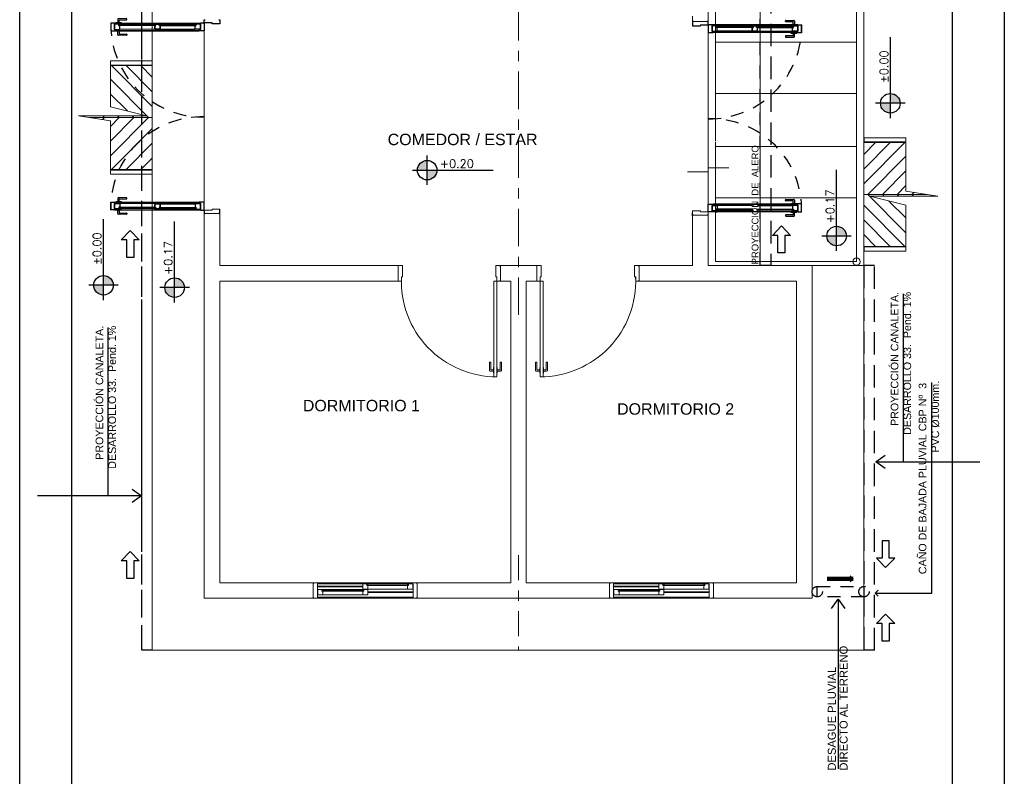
# Model space of a CAD drawing. Header units: millimetres. Extents: x 201 to 840, y 135 to 685.
# Tile 110 of 219: x 392 to 401.48, y 176.61 to 183.89. Entities that reach past the tile are written whole.
import ezdxf

# ---------------------------------------------------------------- set-up
doc = ezdxf.new("R2010")
doc.units = ezdxf.units.MM
for name, pattern in [('ACAD_ISO02W100', [15, 12, -3]), ('ACAD_ISO10W100', [18, 12, -3, 0, -3]), ('HIDDEN', [0.375, 0.25, -0.125]), ('HIDDEN2', [0.1875, 0.125, -0.0625])]:
    doc.linetypes.add(name, pattern=pattern)
doc.layers.add('001', color=1, linetype='Continuous', lineweight=5)
doc.layers.add('PLANTILLA', color=1, linetype='Continuous', lineweight=9)
for name, color, linetype in [('01', 1, 'Continuous'), ('02', 2, 'Continuous'), ('03', 3, 'Continuous'), ('ABERTURAS', 2, 'Continuous'), ('DESAGÜE PLUVIAL', 4, 'Continuous'), ('LAMINA', 6, 'Continuous'), ('LLAMADAS', 1, 'Continuous'), ('NIVELES', 1, 'Continuous'), ('pluvial', 30, 'Continuous'), ('TEXT', 4, 'Continuous'), ('texto sanitario', 3, 'Continuous')]:
    doc.layers.add(name, color=color, linetype=linetype)
doc.styles.add('ARIAL', font='arial.ttf', dxfattribs={"height": 0.06})
doc.styles.add('ROMANS', font='romans.shx')
doc.styles.get("Standard").update_dxf_attribs({"font": 'arial.ttf'})
doc.styles.add('STYLE1', font='ARIALUNI.TTF', dxfattribs={"height": 0.09})
doc.dimstyles.new('05', dxfattribs={"dimscale": 0, "dimtxt": 0.09, "dimasz": 0.05, "dimexe": 0, "dimexo": 0, "dimgap": 0, "dimtad": 0, "dimzin": 0, "dimdsep": 46, "dimtxsty": 'Standard', "dimblk": 'OPEN90', "dimcen": 0.25, "dimclrd": 1, "dimclre": 1, "dimclrt": 3, "dimadec": 0, "dimazin": 0, "dimtfac": 1, "dimtofl": 0, "dimtmove": 2, "dimatfit": 3, "dimldrblk": 'BOXFILLED', "dimfxl": 1, "dimtolj": 1, "dimtzin": 0, "dimarcsym": 0})
doc.dimstyles.new('llamada', dxfattribs={"dimscale": 0, "dimtxt": 0.09, "dimasz": 0.1, "dimexe": 1.38778e-17, "dimexo": 0.25, "dimgap": 0, "dimtad": 0, "dimzin": 0, "dimdsep": 46, "dimtxsty": 'Standard', "dimblk": 'OPEN90', "dimcen": 0.25, "dimclrd": 2, "dimclre": 1, "dimclrt": 3, "dimadec": 0, "dimazin": 0, "dimtfac": 1, "dimtofl": 0, "dimtmove": 2, "dimatfit": 3, "dimldrblk": 'OPEN90', "dimfxl": 1, "dimtolj": 1, "dimtzin": 0, "dimarcsym": 0})

# ---------------------------------------------------------------- blocks, each defined once
blk = doc.blocks.new('_OPEN90')
at = {"color": 0, "linetype": 'ByBlock'}
for p, q in [((0, 0), (-1, 0)), ((-0.5, 0.5), (0, 0)), ((0, 0), (-0.5, -0.5))]:
    blk.add_line(p, q, dxfattribs=at)
blk = doc.blocks.new('PLANTILLA 1')
at = {"layer": '001'}
for p, q in [((-0.5, -9.0027), (-0.5, 0.5)), ((5.35, 0.5), (5.35, -5.3027)), ((6.35, -5.3027), (6.35, 0.5)), ((4.9204, -4.1058), (4.9204, 0.4253)), ((6.2774, -5.2639), (6.2774, 0.4253)), ((4.85, -1.9514), (4.85, -2.9527)), ((4.7, -2.9527), (4.7, -2.9027)), ((0, -2.9677), (0, -4.7677)), ((4.85, -2.9527), (4.7, -2.9527)), ((4.85, -2.9527), (4.7, -2.9527)), ((4.85, -2.9852), (4.85, -4.8177)), ((4.9204, -3.1517), (6.2774, -3.1517)), ((-0.5, -3.3327), (-0.903, -3.3327)), ((-0.5, -3.3727), (-0.903, -3.3727)), ((-0.9028, -3.3777), (-0.5, -3.3777)), ((-0.5, -3.7713), (-0.8936, -3.3777)), ((-0.5, -3.6299), (-0.7522, -3.3777)), ((-0.5, -3.4885), (-0.6107, -3.3777)), ((-0.535, -3.8777), (-0.9028, -3.5099)), ((-0.7397, -3.8144), (-0.9028, -3.6513)), ((4.9204, -3.6476), (6.2774, -3.6476)), ((-1.1028, -3.8777), (-0.5, -3.8777)), ((-0.9593, -3.8777), (-0.9782, -3.8967)), ((-0.9593, -3.8777), (-0.9771, -3.8599)), ((-0.535, -3.8777), (-0.9028, -4.2455)), ((-0.6764, -3.8777), (-0.9028, -4.1041)), ((-0.8178, -3.8777), (-0.9028, -3.9627)), ((-0.8178, -3.8777), (-0.8357, -3.8599)), ((-0.6764, -3.8777), (-0.6943, -3.8599)), ((-0.5, -3.9841), (-0.8936, -4.3777)), ((6.3509, -4.0727), (6.7539, -4.0727)), ((-0.5, -4.1256), (-0.7522, -4.3777)), ((4.9204, -5.2639), (4.9204, -4.1155)), ((4.9204, -4.1559), (6.2774, -4.1559)), ((6.3509, -4.1127), (6.7539, -4.1127)), ((6.3509, -4.3699), (6.603, -4.1177)), ((6.3509, -4.5113), (6.7445, -4.1177)), ((6.3509, -4.2285), (6.4616, -4.1177)), ((6.7537, -4.1177), (6.3509, -4.1177)), ((6.3859, -4.6177), (6.7537, -4.2499)), ((-0.5, -4.267), (-0.6107, -4.3777)), ((-0.5, -4.3827), (-0.903, -4.3827)), ((-0.5, -4.4227), (-0.903, -4.4227)), ((-0.9028, -4.3777), (-0.5, -4.3777)), ((6.5273, -4.6177), (6.7537, -4.3913)), ((6.6687, -4.6177), (6.7537, -4.5327)), ((6.9537, -4.6177), (6.3509, -4.6177)), ((6.3859, -4.6177), (6.7537, -4.9855)), ((6.5273, -4.6177), (6.5451, -4.6356)), ((6.6687, -4.6177), (6.6866, -4.6356)), ((6.8102, -4.6177), (6.8291, -4.5988)), ((6.8102, -4.6177), (6.828, -4.6356)), ((4.9204, -4.6517), (6.2774, -4.6517)), ((6.3509, -4.7241), (6.7445, -5.1177)), ((6.5906, -4.681), (6.7537, -4.8441)), ((0, -4.8002), (0.15, -4.8002)), ((0, -8.5027), (0, -4.8002)), ((0, -4.8002), (0.15, -4.8002)), ((0.15, -4.8002), (0.15, -5.3027)), ((4.7, -4.8177), (4.85, -4.8177)), ((4.7, -5.3027), (4.7, -4.8177)), ((4.7, -4.8177), (4.85, -4.8177)), ((4.85, -4.8177), (4.85, -5.3027)), ((6.3509, -4.8656), (6.603, -5.1177)), ((6.3509, -5.007), (6.4616, -5.1177)), ((6.7537, -5.1177), (6.3509, -5.1177)), ((6.3509, -5.1227), (6.7539, -5.1227)), ((6.3509, -5.1627), (6.7539, -5.1627)), ((0.15, -5.3027), (1.865, -5.3027)), ((1.865, -5.3027), (1.865, -5.4527)), ((1.865, -5.3027), (1.865, -5.4527)), ((3.2, -5.3027), (2.85, -5.3027)), ((2.85, -5.3027), (2.85, -5.4527)), ((2.85, -5.4527), (2.85, -5.3027)), ((3.2, -5.4527), (3.2, -5.3027)), ((3.2, -5.4527), (3.2, -5.3027)), ((4.185, -5.4527), (4.185, -5.3027)), ((4.185, -5.3027), (4.7, -5.3027)), ((4.185, -5.3027), (4.185, -5.4527)), ((4.85, -5.3027), (5.85, -5.3027)), ((4.9204, -5.2639), (6.2774, -5.2639)), ((5.35, -5.3027), (6.35, -5.3027)), ((5.85, -5.3027), (5.85, -8.5027)), ((5.85, -5.3027), (6.35, -5.3027)), ((6.35, -5.3027), (6.35, -9.0027)), ((1.865, -5.4527), (0.15, -5.4527)), ((0.15, -5.4527), (0.15, -8.3527)), ((2.85, -5.4527), (2.95, -5.4527)), ((2.95, -5.4527), (2.95, -8.3527)), ((3.1, -8.3527), (3.1, -5.4527)), ((3.1, -5.4527), (3.2, -5.4527)), ((5.7, -5.4527), (4.185, -5.4527)), ((5.7, -8.3527), (5.7, -5.4527)), ((2.7448, -6.2332), (2.7448, -6.3099)), ((2.7555, -6.2312), (2.7468, -6.2312)), ((2.7575, -6.3016), (2.7575, -6.2332)), ((2.8475, -6.3016), (2.8475, -6.2332)), ((2.8495, -6.2312), (2.8582, -6.2312)), ((2.8602, -6.2332), (2.8602, -6.3099)), ((3.1898, -6.2332), (3.1898, -6.3099)), ((3.2005, -6.2312), (3.1918, -6.2312)), ((3.2025, -6.3016), (3.2025, -6.2332)), ((3.2925, -6.3016), (3.2925, -6.2332)), ((3.2945, -6.2312), (3.3032, -6.2312)), ((3.3052, -6.2332), (3.3052, -6.3099)), ((2.7512, -6.3162), (2.7843, -6.3162)), ((2.7843, -6.3036), (2.7595, -6.3036)), ((2.7875, -6.282), (2.7843, -6.282)), ((2.7843, -6.282), (2.7843, -6.3378)), ((2.7843, -6.3378), (2.7875, -6.3378)), ((2.8175, -6.282), (2.8207, -6.282)), ((2.8207, -6.3378), (2.8175, -6.3378)), ((2.8207, -6.282), (2.8207, -6.3378)), ((2.8207, -6.3036), (2.8455, -6.3036)), ((2.8538, -6.3162), (2.8207, -6.3162)), ((3.1962, -6.3162), (3.2293, -6.3162)), ((3.2293, -6.3036), (3.2045, -6.3036)), ((3.2325, -6.282), (3.2293, -6.282)), ((3.2293, -6.282), (3.2293, -6.3378)), ((3.2293, -6.3378), (3.2325, -6.3378)), ((3.2625, -6.282), (3.2657, -6.282)), ((3.2657, -6.3378), (3.2625, -6.3378)), ((3.2657, -6.282), (3.2657, -6.3378)), ((3.2657, -6.3036), (3.2905, -6.3036)), ((3.2988, -6.3162), (3.2657, -6.3162)), ((0.15, -8.3527), (1.05, -8.3527)), ((1.05, -8.3527), (1.05, -8.5027)), ((1.0525, -8.3627), (1.0525, -8.3527)), ((1.0525, -8.3527), (1.1, -8.3527)), ((1.1, -8.3627), (1.09, -8.3627)), ((1.09, -8.3627), (1.09, -8.5027)), ((1.09, -8.3872), (1.525, -8.3872)), ((1.09, -8.3922), (1.525, -8.3922)), ((1.1326, -8.4182), (1.0926, -8.4182)), ((1.0926, -8.4182), (1.0926, -8.4397)), ((1.1, -8.3527), (2, -8.3527)), ((1.1, -8.3527), (1.1, -8.3627)), ((1.1, -8.3627), (2, -8.3627)), ((1.1326, -8.4332), (1.1326, -8.4182)), ((1.1326, -8.4287), (1.5347, -8.4287)), ((1.5347, -8.4327), (1.1326, -8.4327)), ((1.1426, -8.4332), (1.1326, -8.4332)), ((1.1329, -8.4282), (1.1329, -8.4182)), ((1.1329, -8.4182), (1.1429, -8.4182)), ((1.1429, -8.4282), (1.1329, -8.4282)), ((1.1426, -8.4682), (1.1426, -8.4332)), ((1.5247, -8.4182), (1.1429, -8.4182)), ((1.1429, -8.4182), (1.1429, -8.4282)), ((1.5247, -8.4182), (1.5247, -8.4282)), ((1.5347, -8.4182), (1.5247, -8.4182)), ((1.5247, -8.4282), (1.5347, -8.4282)), ((1.565, -8.3647), (1.525, -8.3647)), ((1.525, -8.3647), (1.525, -8.3862)), ((1.525, -8.3862), (1.525, -8.3862)), ((1.525, -8.3862), (1.525, -8.3932)), ((1.525, -8.3932), (1.525, -8.4147)), ((1.525, -8.3932), (1.525, -8.3932)), ((1.525, -8.4147), (1.575, -8.4147)), ((1.525, -8.4682), (1.525, -8.4332)), ((1.525, -8.4332), (1.535, -8.4332)), ((1.5347, -8.4282), (1.5347, -8.4182)), ((1.5347, -8.4287), (1.5347, -8.4327)), ((1.535, -8.4332), (1.535, -8.4182)), ((1.535, -8.4182), (1.575, -8.4182)), ((1.565, -8.3797), (1.565, -8.3647)), ((1.575, -8.3797), (1.565, -8.3797)), ((1.5653, -8.3747), (1.5653, -8.3647)), ((1.5653, -8.3647), (1.5753, -8.3647)), ((1.5753, -8.3747), (1.5653, -8.3747)), ((1.5653, -8.3792), (1.5653, -8.3752)), ((1.5653, -8.3752), (1.9674, -8.3752)), ((1.9674, -8.3792), (1.5653, -8.3792)), ((1.575, -8.4147), (1.575, -8.3797)), ((1.9574, -8.4147), (1.575, -8.4147)), ((1.575, -8.4182), (1.575, -8.4397)), ((1.9571, -8.3647), (1.5753, -8.3647)), ((1.5753, -8.3647), (1.5753, -8.3747)), ((1.9571, -8.3647), (1.9571, -8.3747)), ((1.9671, -8.3647), (1.9571, -8.3647)), ((1.9571, -8.3747), (1.9671, -8.3747)), ((1.9574, -8.4147), (1.9574, -8.3797)), ((1.9574, -8.3797), (1.9674, -8.3797)), ((2.0074, -8.4147), (1.9574, -8.4147)), ((1.9671, -8.3747), (1.9671, -8.3647)), ((1.9674, -8.3797), (1.9674, -8.3647)), ((1.9674, -8.3647), (2.0074, -8.3647)), ((2.0475, -8.3527), (2, -8.3527)), ((2, -8.3527), (2, -8.3627)), ((2, -8.3627), (2.01, -8.3627)), ((2.0074, -8.3647), (2.0074, -8.3862)), ((2.0074, -8.3862), (2.0074, -8.3862)), ((2.0074, -8.3862), (2.0074, -8.3932)), ((2.0074, -8.3932), (2.0074, -8.4147)), ((2.0074, -8.3932), (2.0074, -8.3932)), ((2.01, -8.3627), (2.01, -8.5027)), ((2.0475, -8.3627), (2.0475, -8.3527)), ((2.95, -8.3527), (2.05, -8.3527)), ((2.05, -8.3527), (2.05, -8.5027)), ((3.9, -8.3527), (3.1, -8.3527)), ((3.9, -8.5027), (3.9, -8.3527)), ((3.9025, -8.3627), (3.9025, -8.3527)), ((3.9025, -8.3527), (3.95, -8.3527)), ((3.95, -8.3627), (3.94, -8.3627)), ((3.94, -8.3627), (3.94, -8.5027)), ((3.94, -8.3872), (4.375, -8.3872)), ((3.94, -8.3922), (4.375, -8.3922)), ((3.9826, -8.4182), (3.9426, -8.4182)), ((3.9426, -8.4182), (3.9426, -8.4397)), ((3.95, -8.3527), (4.85, -8.3527)), ((3.95, -8.3527), (3.95, -8.3627)), ((3.95, -8.3627), (4.85, -8.3627)), ((3.9826, -8.4332), (3.9826, -8.4182)), ((3.9826, -8.4287), (4.3847, -8.4287)), ((4.3847, -8.4327), (3.9826, -8.4327)), ((3.9926, -8.4332), (3.9826, -8.4332)), ((3.9829, -8.4282), (3.9829, -8.4182)), ((3.9829, -8.4182), (3.9929, -8.4182)), ((3.9929, -8.4282), (3.9829, -8.4282)), ((3.9926, -8.4682), (3.9926, -8.4332)), ((4.3747, -8.4182), (3.9929, -8.4182)), ((3.9929, -8.4182), (3.9929, -8.4282)), ((4.3747, -8.4182), (4.3747, -8.4282)), ((4.3847, -8.4182), (4.3747, -8.4182)), ((4.3747, -8.4282), (4.3847, -8.4282)), ((4.415, -8.3647), (4.375, -8.3647)), ((4.375, -8.3647), (4.375, -8.3862)), ((4.375, -8.3862), (4.375, -8.3862)), ((4.375, -8.3862), (4.375, -8.3932)), ((4.375, -8.3932), (4.375, -8.4147)), ((4.375, -8.3932), (4.375, -8.3932)), ((4.375, -8.4147), (4.425, -8.4147)), ((4.375, -8.4682), (4.375, -8.4332)), ((4.375, -8.4332), (4.385, -8.4332)), ((4.3847, -8.4282), (4.3847, -8.4182)), ((4.3847, -8.4287), (4.3847, -8.4327)), ((4.385, -8.4332), (4.385, -8.4182)), ((4.385, -8.4182), (4.425, -8.4182)), ((4.415, -8.3797), (4.415, -8.3647)), ((4.425, -8.3797), (4.415, -8.3797)), ((4.4153, -8.3747), (4.4153, -8.3647)), ((4.4153, -8.3647), (4.4253, -8.3647)), ((4.4253, -8.3747), (4.4153, -8.3747)), ((4.4153, -8.3792), (4.4153, -8.3752)), ((4.4153, -8.3752), (4.8174, -8.3752)), ((4.8174, -8.3792), (4.4153, -8.3792)), ((4.425, -8.4147), (4.425, -8.3797)), ((4.8074, -8.4147), (4.425, -8.4147)), ((4.425, -8.4182), (4.425, -8.4397)), ((4.8071, -8.3647), (4.4253, -8.3647)), ((4.4253, -8.3647), (4.4253, -8.3747)), ((4.8071, -8.3647), (4.8071, -8.3747)), ((4.8171, -8.3647), (4.8071, -8.3647)), ((4.8071, -8.3747), (4.8171, -8.3747)), ((4.8074, -8.4147), (4.8074, -8.3797)), ((4.8074, -8.3797), (4.8174, -8.3797)), ((4.8574, -8.4147), (4.8074, -8.4147)), ((4.8171, -8.3747), (4.8171, -8.3647)), ((4.8174, -8.3797), (4.8174, -8.3647)), ((4.8174, -8.3647), (4.8574, -8.3647)), ((4.8975, -8.3527), (4.85, -8.3527)), ((4.85, -8.3527), (4.85, -8.3627)), ((4.85, -8.3627), (4.86, -8.3627)), ((4.8574, -8.3647), (4.8574, -8.3862)), ((4.8574, -8.3862), (4.8574, -8.3862)), ((4.8574, -8.3862), (4.8574, -8.3932)), ((4.8574, -8.3932), (4.8574, -8.4147)), ((4.8574, -8.3932), (4.8574, -8.3932)), ((4.86, -8.3627), (4.86, -8.5027)), ((4.8975, -8.3627), (4.8975, -8.3527)), ((4.9, -8.3527), (5.7, -8.3527)), ((4.9, -8.5027), (4.9, -8.3527)), ((1.05, -8.5027), (0, -8.5027)), ((1.0525, -8.5027), (1.0525, -8.4927)), ((1.09, -8.5027), (1.0525, -8.5027)), ((1.09, -8.4927), (2.01, -8.4927)), ((2.01, -8.5027), (1.09, -8.5027)), ((1.09, -8.5027), (2.01, -8.5027)), ((1.0926, -8.4397), (1.0926, -8.4397)), ((1.0926, -8.4397), (1.0926, -8.4467)), ((1.0926, -8.4467), (1.0926, -8.4682)), ((1.0926, -8.4467), (1.0926, -8.4467)), ((1.0926, -8.4682), (1.1426, -8.4682)), ((1.525, -8.4682), (1.1426, -8.4682)), ((1.575, -8.4682), (1.525, -8.4682)), ((1.575, -8.4397), (1.575, -8.4397)), ((1.575, -8.4397), (1.575, -8.4467)), ((1.575, -8.4407), (2.01, -8.4407)), ((1.575, -8.4457), (2.01, -8.4457)), ((1.575, -8.4467), (1.575, -8.4682)), ((1.575, -8.4467), (1.575, -8.4467)), ((2.01, -8.5027), (2.0475, -8.5027)), ((2.0475, -8.5027), (2.0475, -8.4927)), ((2.05, -8.5027), (3.9, -8.5027)), ((3.9025, -8.5027), (3.9025, -8.4927)), ((3.94, -8.5027), (3.9025, -8.5027)), ((3.94, -8.4927), (4.86, -8.4927)), ((4.86, -8.5027), (3.94, -8.5027)), ((3.94, -8.5027), (4.86, -8.5027)), ((3.9426, -8.4397), (3.9426, -8.4397)), ((3.9426, -8.4397), (3.9426, -8.4467)), ((3.9426, -8.4467), (3.9426, -8.4682)), ((3.9426, -8.4467), (3.9426, -8.4467)), ((3.9426, -8.4682), (3.9926, -8.4682)), ((4.375, -8.4682), (3.9926, -8.4682)), ((4.425, -8.4682), (4.375, -8.4682)), ((4.425, -8.4397), (4.425, -8.4397)), ((4.425, -8.4397), (4.425, -8.4467)), ((4.425, -8.4407), (4.86, -8.4407)), ((4.425, -8.4457), (4.86, -8.4457)), ((4.425, -8.4467), (4.425, -8.4682)), ((4.425, -8.4467), (4.425, -8.4467)), ((4.86, -8.5027), (4.8975, -8.5027)), ((4.8975, -8.5027), (4.8975, -8.4927)), ((5.85, -8.5027), (4.9, -8.5027)), ((6.35, -9.0027), (-0.5, -9.0027))]:
    blk.add_line(p, q, dxfattribs=at)
at = {"layer": '001', "ltscale": 0.01}
for p, q in [((0, -2.9677), (0, -2.9377)), ((0, -2.9377), (0.01, -2.9377)), ((0.14, -2.9377), (0.15, -2.9377)), ((0.15, -2.9377), (0.15, -2.9677)), ((0.075, -2.9677), (0, -2.9677)), ((0.075, -2.9777), (0.075, -2.9677)), ((0.1, -2.9777), (0.075, -2.9777)), ((0.15, -2.9777), (0.1, -2.9777)), ((0.15, -2.9677), (0.15, -2.9777)), ((4.71, -2.9552), (4.7, -2.9552)), ((4.7, -2.9552), (4.7, -2.9852)), ((4.7, -2.9552), (4.7, -2.9852)), ((4.7, -2.9852), (4.7, -2.9952)), ((4.7, -2.9852), (4.7, -2.9952)), ((4.7, -2.9952), (4.75, -2.9952)), ((4.7, -2.9952), (4.75, -2.9952)), ((4.75, -2.9952), (4.775, -2.9952)), ((4.75, -2.9952), (4.775, -2.9952)), ((4.775, -2.9952), (4.775, -2.9852)), ((4.775, -2.9852), (4.85, -2.9852)), ((4.85, -2.9552), (4.84, -2.9552)), ((4.85, -2.9852), (4.85, -2.9552)), ((4.85, -4.4007), (4.65, -4.4007)), ((5.05, -4.3607), (4.85, -4.3607)), ((4.85, -4.3607), (4.85, -4.4007)), ((0.075, -4.7677), (0, -4.7677)), ((0, -4.7677), (0, -4.7977)), ((0, -4.7977), (0.01, -4.7977)), ((0.1, -4.7577), (0.075, -4.7577)), ((0.075, -4.7577), (0.075, -4.7677)), ((0.15, -4.7577), (0.1, -4.7577)), ((0.14, -4.7977), (0.15, -4.7977)), ((0.15, -4.7677), (0.15, -4.7577)), ((0.15, -4.7977), (0.15, -4.7677)), ((4.7, -4.7852), (4.7, -4.7752)), ((4.7, -4.7752), (4.75, -4.7752)), ((4.7, -4.7752), (4.75, -4.7752)), ((4.7, -4.8152), (4.7, -4.7852)), ((4.71, -4.8152), (4.7, -4.8152)), ((4.71, -4.8152), (4.7, -4.8152)), ((4.75, -4.7752), (4.775, -4.7752)), ((4.75, -4.7752), (4.775, -4.7752)), ((4.775, -4.7752), (4.775, -4.7852)), ((4.775, -4.7852), (4.85, -4.7852)), ((4.85, -4.8152), (4.84, -4.8152)), ((4.85, -4.8152), (4.84, -4.8152)), ((4.85, -4.7852), (4.85, -4.8152)), ((4.85, -4.7852), (4.85, -4.8152)), ((1.8675, -5.3127), (1.8675, -5.3027)), ((1.8675, -5.3027), (1.8975, -5.3027)), ((1.8975, -5.3027), (1.9075, -5.3027)), ((1.9075, -5.3027), (1.9075, -5.3527)), ((2.8175, -5.3027), (2.8075, -5.3027)), ((2.8075, -5.3027), (2.8075, -5.3527)), ((2.8475, -5.3027), (2.8175, -5.3027)), ((2.8475, -5.3127), (2.8475, -5.3027)), ((3.2025, -5.3127), (3.2025, -5.3027)), ((3.2025, -5.3027), (3.2325, -5.3027)), ((3.2325, -5.3027), (3.2425, -5.3027)), ((3.2425, -5.3027), (3.2425, -5.3527)), ((4.1525, -5.3027), (4.1425, -5.3027)), ((4.1425, -5.3027), (4.1425, -5.3527)), ((4.1825, -5.3027), (4.1525, -5.3027)), ((4.1825, -5.3127), (4.1825, -5.3027)), ((1.9075, -5.3527), (1.9075, -5.4117)), ((2.8075, -5.3527), (2.8075, -5.4117)), ((3.2425, -5.3527), (3.2425, -5.4117)), ((4.1425, -5.3527), (4.1425, -5.4117)), ((1.8675, -5.4527), (1.8675, -5.4427)), ((1.8975, -5.4527), (1.8675, -5.4527)), ((1.9075, -5.4117), (1.8975, -5.4117)), ((1.8975, -5.4117), (1.8975, -5.4527)), ((2.8175, -5.4527), (2.7875, -5.4527)), ((2.7875, -5.4527), (2.7875, -6.3727)), ((2.8075, -5.4117), (2.8175, -5.4117)), ((2.8175, -5.4117), (2.8175, -5.4527)), ((2.8175, -5.4527), (2.8475, -5.4527)), ((2.8175, -6.3727), (2.8175, -5.4527)), ((2.8475, -5.4527), (2.8475, -5.4427)), ((3.2025, -5.4527), (3.2025, -5.4427)), ((3.2325, -5.4527), (3.2025, -5.4527)), ((3.2425, -5.4117), (3.2325, -5.4117)), ((3.2325, -5.4117), (3.2325, -5.4527)), ((3.2325, -6.3727), (3.2325, -5.4527)), ((3.2325, -5.4527), (3.2625, -5.4527)), ((3.2625, -5.4527), (3.2625, -6.3727)), ((4.1425, -5.4117), (4.1525, -5.4117)), ((4.1525, -5.4117), (4.1525, -5.4527)), ((4.1525, -5.4527), (4.1825, -5.4527)), ((4.1825, -5.4527), (4.1825, -5.4427)), ((2.7875, -6.3727), (2.8175, -6.3727)), ((3.2625, -6.3727), (3.2325, -6.3727))]:
    blk.add_line(p, q, dxfattribs=at)
at = {"layer": '001', "linetype": 'HIDDEN2'}
for p, q in [((4.775, -2.9852), (4.85, -2.9852)), ((0, -4.7677), (0, -3.8677)), ((0.075, -4.7677), (0, -4.7677)), ((4.775, -4.7852), (4.85, -4.7852))]:
    blk.add_line(p, q, dxfattribs=at)
at = {"layer": '001', "ltscale": 0.5}
for p, q in [((-0.903, -3.3327), (-0.903, -3.3727)), ((-0.9028, -3.3727), (-0.9028, -3.7743)), ((-0.5, -3.3327), (-0.5, -3.3727)), ((-0.9028, -3.7743), (-0.5549, -3.8599)), ((-0.5549, -3.8599), (-1.2097, -3.8599)), ((-1.2097, -3.8599), (-0.9028, -3.9087)), ((-0.9028, -3.9087), (-0.9028, -4.3777)), ((6.3509, -4.1127), (6.3509, -4.0727)), ((6.7539, -4.1127), (6.7539, -4.0727)), ((6.7537, -4.5868), (6.7537, -4.1177)), ((-0.903, -4.3827), (-0.903, -4.4227)), ((-0.5, -4.3827), (-0.5, -4.4227)), ((6.7537, -4.7212), (6.4058, -4.6356)), ((6.4058, -4.6356), (7.0606, -4.6356)), ((7.0606, -4.6356), (6.7537, -4.5868)), ((6.7537, -5.1227), (6.7537, -4.7212)), ((6.3509, -5.1627), (6.3509, -5.1227)), ((6.7539, -5.1627), (6.7539, -5.1227))]:
    blk.add_line(p, q, dxfattribs=at)
at = {"layer": '001', "ltscale": 0.01}
blk.add_circle((6.2774, -5.2639), 0.035, dxfattribs=at)
for centre, start, end in [((2.8175, -5.4527), 177.44576, 270), ((3.2325, -5.4527), 270, 2.55424)]:
    blk.add_arc(centre, 0.92, start, end, dxfattribs=at)
at = {"layer": '001'}
for centre, radius, start, end in [((2.7468, -6.2332), 0.002, 90, 180), ((2.7555, -6.2332), 0.002, 360, 90), ((2.8495, -6.2332), 0.002, 90, 180), ((2.8582, -6.2332), 0.002, 0, 90), ((3.1918, -6.2332), 0.002, 90, 180), ((3.2005, -6.2332), 0.002, 0, 90), ((3.2945, -6.2332), 0.002, 90, 180), ((3.3032, -6.2332), 0.002, 360, 90), ((2.7512, -6.3099), 0.00634, 180, 270), ((2.7595, -6.3016), 0.002, 180, 270), ((2.8455, -6.3016), 0.002, 270, 0), ((2.8538, -6.3099), 0.00634, 270, 360), ((3.1962, -6.3099), 0.00634, 180, 270), ((3.2045, -6.3016), 0.002, 180, 270), ((3.2905, -6.3016), 0.002, 270, 0), ((3.2988, -6.3099), 0.00634, 270, 0)]:
    blk.add_arc(centre, radius, start, end, dxfattribs=at)
at = {"layer": '01', "color": 1}
for p, q in [((-0.8626, -2.9694), (-0.0375, -2.9678)), ((5.7126, -2.9869), (4.8875, -2.9853)), ((-0.8524, -3.0394), (-0.0474, -3.0378)), ((-0.8524, -3.0444), (-0.0474, -3.0428)), ((5.7024, -3.0569), (4.8974, -3.0553)), ((5.7024, -3.0619), (4.8974, -3.0603)), ((-0.8524, -4.6911), (-0.0474, -4.6926)), ((-0.8524, -4.6961), (-0.0474, -4.6976)), ((5.7024, -4.7086), (4.8974, -4.7101)), ((5.7024, -4.7136), (4.8974, -4.7151)), ((-0.8626, -4.7661), (-0.0375, -4.7677)), ((5.7126, -4.7836), (4.8875, -4.7852))]:
    blk.add_line(p, q, dxfattribs=at)
for points in [[(-0.8225, -2.9898), (-0.47, -2.9892), (-0.47, -2.9932), (-0.8225, -2.9938)], [(-0.0775, -2.9884), (-0.43, -2.9891), (-0.43, -2.9931), (-0.0775, -2.9924)], [(4.9275, -3.0059), (5.28, -3.0066), (5.28, -3.0106), (4.9275, -3.0099)], [(5.6725, -3.0073), (5.32, -3.0067), (5.32, -3.0107), (5.6725, -3.0113)], [(-0.8225, -4.7456), (-0.47, -4.7463), (-0.47, -4.7423), (-0.8225, -4.7416)], [(-0.0775, -4.7471), (-0.43, -4.7464), (-0.43, -4.7424), (-0.0775, -4.7431)], [(4.9275, -4.7646), (5.28, -4.7639), (5.28, -4.7599), (4.9275, -4.7606)], [(5.6725, -4.7631), (5.32, -4.7638), (5.32, -4.7598), (5.6725, -4.7591)]]:
    blk.add_lwpolyline(points, dxfattribs=at)
at = {"layer": '02', "color": 1}
for p, q in [((-0.4749, -3.0286), (-0.8125, -3.0293)), ((-0.465, -2.9786), (-0.8123, -2.9793)), ((-0.435, -2.9786), (-0.0878, -2.9779)), ((-0.4249, -3.0285), (-0.0874, -3.0279)), ((5.285, -2.9961), (4.9378, -2.9954)), ((5.315, -2.9961), (5.6623, -2.9968)), ((5.2749, -3.046), (4.9374, -3.0454)), ((5.3249, -3.0461), (5.6625, -3.0468)), ((-0.4749, -4.7068), (-0.8125, -4.7062)), ((-0.4249, -4.7069), (-0.0874, -4.7076)), ((5.2749, -4.7244), (4.9374, -4.7251)), ((5.3249, -4.7243), (5.6625, -4.7237)), ((-0.465, -4.7568), (-0.8123, -4.7562)), ((-0.435, -4.7569), (-0.0878, -4.7576)), ((5.285, -4.7744), (4.9378, -4.7751)), ((5.315, -4.7743), (5.6623, -4.7737))]:
    blk.add_line(p, q, dxfattribs=at)
at = {"layer": '03', "color": 1}
for points in [[(-0.9, -2.9695), (-0.8999, -3.0445), (-0.8524, -3.0444), (-0.8524, -3.0344), (-0.8624, -3.0344), (-0.8626, -2.9694), (-0.9, -2.9695), (-0.9, -2.9695)], [(-0.8625, -3.0294), (-0.8625, -3.0294), (-0.8125, -3.0293), (-0.8125, -2.9943), (-0.8225, -2.9943), (-0.8226, -2.9793), (-0.8626, -2.9794), (-0.8625, -3.0009), (-0.8625, -3.0009), (-0.8625, -3.0294), (-0.8625, -3.0294)], [(-0.4249, -3.0285), (-0.4249, -3.0285), (-0.4749, -3.0286), (-0.475, -2.9936), (-0.465, -2.9936), (-0.465, -2.9786), (-0.425, -2.9785), (-0.425, -2.9785), (-0.425, -2.9785)], [(-0.4749, -3.0286), (-0.4749, -3.0286), (-0.4249, -3.0285), (-0.425, -2.9935), (-0.435, -2.9936), (-0.435, -2.9786), (-0.475, -2.9786), (-0.475, -2.9786), (-0.475, -2.9786)], [(-0.475, -2.9936), (-0.4749, -3.0286), (-0.4749, -3.0286)], [(-0.425, -2.9935), (-0.4249, -3.0285), (-0.4249, -3.0285)], [(-0.0374, -3.0278), (-0.0374, -3.0278), (-0.0874, -3.0279), (-0.0875, -2.9929), (-0.0775, -2.9929), (-0.0775, -2.9779), (-0.0375, -2.9778), (-0.0374, -2.9993), (-0.0374, -2.9993), (-0.0374, -3.0278), (-0.0374, -3.0278)], [(0, -2.9677), (0.0001, -3.0427), (-0.0474, -3.0428), (-0.0474, -3.0328), (-0.0374, -3.0328), (-0.0375, -2.9678), (0, -2.9677), (0, -2.9677)], [(4.85, -2.9852), (4.8499, -3.0602), (4.8974, -3.0603), (4.8974, -3.0503), (4.8874, -3.0503), (4.8875, -2.9853), (4.85, -2.9852), (4.85, -2.9852)], [(4.8874, -3.0453), (4.8874, -3.0453), (4.9374, -3.0454), (4.9375, -3.0104), (4.9275, -3.0104), (4.9275, -2.9954), (4.8875, -2.9953), (4.8874, -3.0168), (4.8874, -3.0168), (4.8874, -3.0453), (4.8874, -3.0453)], [(5.2749, -3.046), (5.2749, -3.046), (5.3249, -3.0461), (5.325, -3.0111), (5.315, -3.0111), (5.315, -2.9961), (5.275, -2.996), (5.275, -2.996), (5.275, -2.996)], [(5.3249, -3.0461), (5.3249, -3.0461), (5.2749, -3.046), (5.275, -3.011), (5.285, -3.0111), (5.285, -2.9961), (5.325, -2.9961), (5.325, -2.9961), (5.325, -2.9961)], [(5.275, -3.011), (5.2749, -3.046), (5.2749, -3.046)], [(5.7125, -3.0469), (5.7125, -3.0469), (5.6625, -3.0468), (5.6625, -3.0118), (5.6725, -3.0118), (5.6726, -2.9968), (5.7126, -2.9969), (5.7125, -3.0184), (5.7125, -3.0184), (5.7125, -3.0469), (5.7125, -3.0469)], [(5.75, -2.987), (5.7499, -3.062), (5.7024, -3.0619), (5.7024, -3.0519), (5.7124, -3.0519), (5.7126, -2.9869), (5.75, -2.987), (5.75, -2.987)], [(-0.9, -4.766), (-0.8999, -4.691), (-0.8524, -4.6911), (-0.8524, -4.7011), (-0.8624, -4.7011), (-0.8626, -4.7661), (-0.9, -4.766), (-0.9, -4.766)], [(-0.8625, -4.7061), (-0.8625, -4.7061), (-0.8125, -4.7062), (-0.8125, -4.7412), (-0.8225, -4.7411), (-0.8226, -4.7561), (-0.8626, -4.7561), (-0.8625, -4.7346), (-0.8625, -4.7346), (-0.8625, -4.7061), (-0.8625, -4.7061)], [(-0.4249, -4.7069), (-0.4249, -4.7069), (-0.4749, -4.7068), (-0.475, -4.7418), (-0.465, -4.7418), (-0.465, -4.7568), (-0.425, -4.7569), (-0.425, -4.7569), (-0.425, -4.7569)], [(-0.4749, -4.7068), (-0.4749, -4.7068), (-0.4249, -4.7069), (-0.425, -4.7419), (-0.435, -4.7419), (-0.435, -4.7569), (-0.475, -4.7568), (-0.475, -4.7568), (-0.475, -4.7568)], [(-0.475, -4.7513), (-0.4749, -4.7163), (-0.4749, -4.7163)], [(-0.425, -4.7419), (-0.4249, -4.7069), (-0.4249, -4.7069)], [(-0.0374, -4.7077), (-0.0374, -4.7077), (-0.0874, -4.7076), (-0.0875, -4.7426), (-0.0775, -4.7426), (-0.0775, -4.7576), (-0.0375, -4.7577), (-0.0374, -4.7362), (-0.0374, -4.7362), (-0.0374, -4.7077), (-0.0374, -4.7077)], [(0, -4.7677), (0.0001, -4.6927), (-0.0474, -4.6926), (-0.0474, -4.7026), (-0.0374, -4.7027), (-0.0375, -4.7677), (0, -4.7677), (0, -4.7677)], [(4.85, -4.7852), (4.8499, -4.7102), (4.8974, -4.7101), (4.8974, -4.7201), (4.8874, -4.7202), (4.8875, -4.7852), (4.85, -4.7852), (4.85, -4.7852)], [(4.8874, -4.7252), (4.8874, -4.7252), (4.9374, -4.7251), (4.9375, -4.7601), (4.9275, -4.7601), (4.9275, -4.7751), (4.8875, -4.7752), (4.8874, -4.7537), (4.8874, -4.7537), (4.8874, -4.7252), (4.8874, -4.7252)], [(5.7125, -4.7236), (5.7125, -4.7236), (5.6625, -4.7237), (5.6625, -4.7587), (5.6725, -4.7586), (5.6726, -4.7736), (5.7126, -4.7736), (5.7125, -4.7521), (5.7125, -4.7521), (5.7125, -4.7236), (5.7125, -4.7236)], [(5.75, -4.7835), (5.7499, -4.7085), (5.7024, -4.7086), (5.7024, -4.7186), (5.7124, -4.7186), (5.7126, -4.7836), (5.75, -4.7835), (5.75, -4.7835)]]:
    blk.add_lwpolyline(points, dxfattribs=at)
for points in [[(-0.8123, -2.9793), (-0.8122, -2.9893), (-0.8222, -2.9893), (-0.8223, -2.9793)], [(-0.4753, -2.9786), (-0.4753, -2.9886), (-0.4653, -2.9886), (-0.4653, -2.9786)], [(-0.4247, -2.9785), (-0.4247, -2.9885), (-0.4347, -2.9886), (-0.4347, -2.9786)], [(-0.0878, -2.9779), (-0.0878, -2.9879), (-0.0778, -2.9879), (-0.0778, -2.9779)], [(-0.0878, -2.9779), (-0.0878, -2.9879), (-0.0778, -2.9879), (-0.0778, -2.9779)], [(4.9378, -2.9954), (4.9378, -3.0054), (4.9278, -3.0054), (4.9278, -2.9954)], [(4.9378, -2.9954), (4.9378, -3.0054), (4.9278, -3.0054), (4.9278, -2.9954)], [(5.2747, -2.996), (5.2747, -3.006), (5.2847, -3.0061), (5.2847, -2.9961)], [(5.3253, -2.9961), (5.3253, -3.0061), (5.3153, -3.0061), (5.3153, -2.9961)], [(5.6623, -2.9968), (5.6622, -3.0068), (5.6722, -3.0068), (5.6723, -2.9968)], [(-0.8123, -4.7562), (-0.8122, -4.7462), (-0.8222, -4.7461), (-0.8223, -4.7561)], [(-0.4753, -4.7663), (-0.4753, -4.7563), (-0.4653, -4.7563), (-0.4653, -4.7663)], [(-0.4247, -4.7569), (-0.4247, -4.7469), (-0.4347, -4.7469), (-0.4347, -4.7569)], [(-0.0878, -4.7671), (-0.0878, -4.7571), (-0.0778, -4.7571), (-0.0778, -4.7671)], [(-0.0878, -4.7671), (-0.0878, -4.7571), (-0.0778, -4.7571), (-0.0778, -4.7671)], [(4.9378, -4.7846), (4.9378, -4.7746), (4.9278, -4.7746), (4.9278, -4.7846)], [(4.9378, -4.7846), (4.9378, -4.7746), (4.9278, -4.7746), (4.9278, -4.7846)], [(5.6623, -4.7737), (5.6622, -4.7637), (5.6722, -4.7636), (5.6723, -4.7736)]]:
    blk.add_lwpolyline(points, close=True, dxfattribs=at)
at = {"layer": 'ABERTURAS', "color": 1, "ltscale": 0.01}
for p, q in [((0, -2.9677), (0, -2.9377)), ((0, -2.9377), (0.01, -2.9377)), ((0.14, -2.9377), (0.15, -2.9377)), ((0.15, -2.9377), (0.15, -2.9677)), ((0, -2.9772), (0, -2.9472)), ((0.075, -2.9677), (0, -2.9677)), ((0.075, -2.9777), (0.075, -2.9677)), ((0.1, -2.9777), (0.075, -2.9777)), ((0.15, -2.9777), (0.1, -2.9777)), ((0.15, -2.9472), (0.15, -2.9772)), ((0.15, -2.9677), (0.15, -2.9777)), ((4.71, -2.9552), (4.7, -2.9552)), ((4.7, -2.9552), (4.7, -2.9852)), ((4.7, -2.9647), (4.7, -2.9947)), ((4.7, -2.9852), (4.7, -2.9952)), ((4.7, -2.9952), (4.75, -2.9952)), ((4.75, -2.9952), (4.775, -2.9952)), ((4.775, -2.9852), (4.85, -2.9852)), ((4.85, -2.9552), (4.84, -2.9552)), ((4.85, -2.9852), (4.85, -2.9552)), ((0, -4.7772), (0, -4.8072)), ((0, -4.7772), (0, -4.8072)), ((0.15, -4.7772), (0.15, -4.7672)), ((0.15, -4.7772), (0.15, -4.7672)), ((0.15, -4.8072), (0.15, -4.7772)), ((0.15, -4.8072), (0.15, -4.7772)), ((4.7, -4.8247), (4.7, -4.7947))]:
    blk.add_line(p, q, dxfattribs=at)
at = {"layer": 'ABERTURAS', "color": 1, "linetype": 'HIDDEN2'}
for points in [[(-0.8184, -2.9661), (-0.8184, -2.9413, -0.414214), (-0.8164, -2.9393), (-0.7481, -2.9392, 0.414214), (-0.7461, -2.9372), (-0.7461, -2.9285, 0.414214), (-0.7481, -2.9265), (-0.8248, -2.9266, 0.414214), (-0.8311, -2.933), (-0.831, -2.9661)], [(5.6684, -2.9836), (5.6684, -2.9588, 0.414214), (5.6664, -2.9568), (5.5981, -2.9567, -0.414214), (5.5961, -2.9547), (5.5961, -2.946, -0.414214), (5.5981, -2.944), (5.6748, -2.9441, -0.414214), (5.6811, -2.9505), (5.681, -2.9836)], [(-0.8182, -3.0475), (-0.8182, -3.0723, 0.414214), (-0.8162, -3.0743), (-0.7478, -3.0742, -0.414214), (-0.7458, -3.0762), (-0.7458, -3.0848, -0.414214), (-0.7478, -3.0868), (-0.8245, -3.087, -0.414214), (-0.8308, -3.0807), (-0.8309, -3.0475)], [(5.6682, -3.065), (5.6682, -3.0898, -0.414214), (5.6662, -3.0918), (5.5978, -3.0917, 0.414214), (5.5958, -3.0937), (5.5958, -3.1023, 0.414214), (5.5978, -3.1043), (5.6745, -3.1045, 0.414214), (5.6808, -3.0982), (5.6809, -3.065)], [(-0.8182, -4.6879), (-0.8182, -4.6631, -0.414214), (-0.8162, -4.6612), (-0.7478, -4.6613, 0.414214), (-0.7458, -4.6593), (-0.7458, -4.6506, 0.414214), (-0.7478, -4.6486), (-0.8245, -4.6485, 0.414214), (-0.8308, -4.6548), (-0.8309, -4.6879)], [(5.6682, -4.7054), (5.6682, -4.6806, 0.414214), (5.6662, -4.6787), (5.5978, -4.6788, -0.414214), (5.5958, -4.6768), (5.5958, -4.6681, -0.414214), (5.5978, -4.6661), (5.6745, -4.666, -0.414214), (5.6808, -4.6723), (5.6809, -4.7054)], [(-0.8184, -4.7694), (-0.8184, -4.7941, 0.414214), (-0.8164, -4.7962), (-0.7481, -4.7963, -0.414214), (-0.7461, -4.7983), (-0.7461, -4.807, -0.414214), (-0.7481, -4.809), (-0.8248, -4.8088, -0.414214), (-0.8311, -4.8025), (-0.831, -4.7693)], [(5.6684, -4.7869), (5.6684, -4.8116, -0.414214), (5.6664, -4.8137), (5.5981, -4.8138, 0.414214), (5.5961, -4.8158), (5.5961, -4.8245, 0.414214), (5.5981, -4.8265), (5.6748, -4.8263, 0.414214), (5.6811, -4.82), (5.681, -4.7868)]]:
    blk.add_lwpolyline(points, format="xyb", dxfattribs=at)
for points in [[(-0.7968, -2.9693), (-0.7968, -2.966), (-0.8526, -2.9662), (-0.8526, -2.9694)], [(5.6468, -2.9868), (5.6468, -2.9835), (5.7026, -2.9837), (5.7026, -2.9869)], [(-0.7967, -3.0443), (-0.7967, -3.0475), (-0.8524, -3.0476), (-0.8524, -3.0444)], [(5.6467, -3.0618), (5.6467, -3.065), (5.7024, -3.0651), (5.7024, -3.0619)], [(-0.7967, -4.6912), (-0.7967, -4.688), (-0.8524, -4.6879), (-0.8524, -4.6911)], [(5.6467, -4.7087), (5.6467, -4.7055), (5.7024, -4.7054), (5.7024, -4.7086)], [(-0.7968, -4.7662), (-0.7968, -4.7694), (-0.8526, -4.7693), (-0.8526, -4.7661)], [(5.6468, -4.7837), (5.6468, -4.7869), (5.7026, -4.7868), (5.7026, -4.7836)]]:
    blk.add_lwpolyline(points, dxfattribs=at)
for centre, radius, start, end in [((-0.0115, -2.9838), 0.8887, 178.82869, 270.73834), ((4.8615, -3.0013), 0.8887, 269.26166, 1.17131), ((-0.027, -4.7454), 0.8733, 88.23008, 181.59948), ((4.877, -4.7629), 0.8733, 358.40052, 91.76992)]:
    blk.add_arc(centre, radius, start, end, dxfattribs=at)
at = {"layer": 'PLANTILLA', "linetype": 'ACAD_ISO10W100', "ltscale": 0.03}
blk.add_lwpolyline([(3.025, -5.7763), (3.025, 0.5)], dxfattribs=at)

msp = doc.modelspace()

# ---------------------------------------------------------------- hatches: boundary and pattern name
at = {"layer": 'NIVELES', "ltscale": 0.01}
h = msp.add_hatch(color=256, dxfattribs=at)
h.paths.add_polyline_path([(400.2898, 183.083, 0.414214), (400.3839, 182.9889), (400.3839, 183.083)])
h.paths.add_polyline_path([(400.3839, 183.1771), (400.3839, 183.083), (400.478, 183.083, 0.414214)])
h = msp.add_hatch(color=256, dxfattribs=at)
h.paths.add_polyline_path([(395.9259, 182.5337, 0.414214), (395.8318, 182.4396), (395.9259, 182.4396)])
h.paths.add_polyline_path([(396.02, 182.4396), (395.9259, 182.4396), (395.9259, 182.3455, 0.414214)])
h = msp.add_hatch(color=256, dxfattribs=at)
h.paths.add_polyline_path([(399.7726, 181.8056, 0.414214), (399.8667, 181.7116), (399.8667, 181.8056)])
h.paths.add_polyline_path([(399.8667, 181.8997), (399.8667, 181.8056), (399.9607, 181.8056, 0.414214)])
h = msp.add_hatch(color=256, dxfattribs=at)
h.paths.add_polyline_path([(392.7165, 181.3322, 0.414214), (392.8106, 181.2381), (392.8106, 181.3322)])
h.paths.add_polyline_path([(392.8106, 181.4262), (392.8106, 181.3322), (392.9047, 181.3322, 0.414214)])
h = msp.add_hatch(color=256, dxfattribs=at)
h.paths.add_polyline_path([(393.4014, 181.3097, 0.414214), (393.4955, 181.2156), (393.4955, 181.3097)])
h.paths.add_polyline_path([(393.4955, 181.4038), (393.4955, 181.3097), (393.5896, 181.3097, 0.414214)])

# ---------------------------------------------------------------- linework, layer by layer
msp.add_lwpolyline([(392.0042, 174.8766), (392.0042, 190.1241), (401.4808, 190.1241), (401.4808, 174.8766)], close=True)
at = {"layer": '001', "linetype": 'ACAD_ISO10W100', "ltscale": 0.02}
msp.add_line((396.8053, 178.7363), (396.8053, 177.8211), dxfattribs=at)
at = {"layer": 'DESAGÜE PLUVIAL', "color": 1, "ltscale": 0.01}
for points in [[(393.0338, 181.7689), (392.9798, 181.7689), (393.0676, 181.86), (393.1553, 181.7689), (393.1013, 181.7689), (393.1013, 181.6008), (393.0338, 181.6008)], [(399.3024, 181.8125), (399.2484, 181.8125), (399.3362, 181.9036), (399.4239, 181.8125), (399.3699, 181.8125), (399.3699, 181.6444), (399.3024, 181.6444)], [(400.305, 178.707), (400.251, 178.707), (400.3387, 178.6158), (400.4265, 178.707), (400.3725, 178.707), (400.3725, 178.875), (400.305, 178.875)], [(393.0338, 178.6805), (392.9798, 178.6805), (393.0676, 178.7716), (393.1553, 178.6805), (393.1013, 178.6805), (393.1013, 178.5124), (393.0338, 178.5124)], [(400.305, 178.0779), (400.251, 178.0779), (400.3387, 178.169), (400.4265, 178.0779), (400.3725, 178.0779), (400.3725, 177.9098), (400.305, 177.9098)]]:
    msp.add_lwpolyline(points, close=True, dxfattribs=at)
at = {"layer": 'LAMINA'}
msp.add_lwpolyline([(400.9808, 175.3766), (400.9808, 189.4241), (392.5042, 189.4241), (392.5042, 175.3766)], close=True, dxfattribs=at)
at = {"layer": 'LLAMADAS', "ltscale": 1.5}
for points in [[(400.7822, 178.3701), (400.7822, 180.3978)], [(400.2982, 178.3701), (400.7822, 178.3701)]]:
    msp.add_lwpolyline(points, dxfattribs=at)
at = {"layer": 'NIVELES', "color": 3}
for p, q in [((400.3839, 182.9415), (400.3839, 183.7195)), ((395.7843, 182.4396), (396.5624, 182.4396)), ((399.8667, 181.6641), (399.8667, 182.4421)), ((392.8106, 181.1906), (392.8106, 181.9686)), ((393.4955, 181.1682), (393.4955, 181.9462))]:
    msp.add_line(p, q, dxfattribs=at)
at = {"layer": 'NIVELES', "color": 1}
for p, q in [((400.5257, 183.0832), (400.2422, 183.0832)), ((395.9261, 182.2978), (395.9261, 182.5813)), ((400.0084, 181.8058), (399.7249, 181.8058)), ((392.9524, 181.3324), (392.6689, 181.3324)), ((393.6373, 181.3099), (393.3538, 181.3099))]:
    msp.add_line(p, q, dxfattribs=at)
at = {"layer": 'NIVELES', "color": 3}
for centre in [(400.3839, 183.0832), (395.9261, 182.4396), (399.8667, 181.8058), (392.8106, 181.3324), (393.4955, 181.3099)]:
    msp.add_circle(centre, 0.0941, dxfattribs=at)
at = {"layer": 'PLANTILLA', "linetype": 'HIDDEN2'}
msp.add_lwpolyline([(393.2803, 177.8211), (393.2803, 187.3238), (399.1303, 187.3238), (399.1303, 181.5211), (400.1303, 181.5211), (400.1303, 177.8211)], close=True, dxfattribs=at)
at = {"layer": 'pluvial', "linetype": 'ACAD_ISO02W100', "ltscale": 0.02}
msp.add_line((393.1803, 177.8211), (393.1803, 187.3238), dxfattribs=at)
at = {"layer": 'pluvial', "linetype": 'ACAD_ISO02W100', "ltscale": 0.018}
for p, q in [((393.1803, 177.8211), (393.1803, 187.3238)), ((399.2344, 187.3238), (399.2344, 181.5211))]:
    msp.add_line(p, q, dxfattribs=at)
at = {"layer": 'pluvial', "color": 3, "linetype": 'HIDDEN2'}
for p, q in [((399.1303, 181.5211), (399.1303, 186.8238)), ((399.2303, 181.5211), (399.1303, 181.5211))]:
    msp.add_line(p, q, dxfattribs=at)
at = {"layer": 'pluvial', "linetype": 'HIDDEN2'}
msp.add_line((393.2803, 177.8211), (393.1803, 177.8211), dxfattribs=at)
msp.add_line((393.2803, 177.8211), (393.1803, 177.8211), dxfattribs=at)
at = {"layer": 'pluvial', "linetype": 'ACAD_ISO02W100', "ltscale": 0.018}
msp.add_lwpolyline([(400.2303, 177.8211), (400.2303, 181.5211), (400.1303, 181.5211), (400.1303, 177.8211)], dxfattribs=at)
at = {"layer": 'pluvial', "linetype": 'HIDDEN2'}
msp.add_lwpolyline([(399.6803, 178.4348), (400.1303, 178.4348), (400.1303, 178.3348), (399.6803, 178.3348)], close=True, dxfattribs=at)
at = {"layer": 'pluvial'}
msp.add_lwpolyline([(400.2303, 177.8211), (400.1303, 177.8211)], dxfattribs=at)
at = {"layer": 'pluvial', "linetype": 'HIDDEN'}
for centre in [(399.6803, 178.3848), (400.1303, 178.3848)]:
    msp.add_circle(centre, 0.05, dxfattribs=at)

# ---------------------------------------------------------------- block references
at = {"layer": '03'}
msp.add_blockref('PLANTILLA 1', (393.7803, 186.8238), dxfattribs=at)
at = {"layer": 'LLAMADAS', "ltscale": 1.5, "xscale": 0.06, "yscale": 0.06, "zscale": 0.06, "rotation": 180}
msp.add_blockref('_OPEN90', (400.2382, 178.3701), dxfattribs=at)

# ---------------------------------------------------------------- texts
at = {"layer": 'NIVELES', "color": 2, "char_height": 0.07938, "width": 2.932787, "attachment_point": 1, "rotation": 90, "style": 'ROMANS'}
for insert in [(400.2829, 183.2785), (392.7096, 181.5276)]:
    msp.add_mtext('±0.00', dxfattribs=dict(at, insert=insert))
at = {"layer": 'NIVELES', "color": 2, "style": 'ROMANS'}
msp.add_attdef('+0.20', (396.0478, 182.4626), '_0.00', height=0.07938, dxfattribs=at)
for p in [(399.8436, 181.9276), (393.4725, 181.4316)]:
    msp.add_attdef('+0.17', p, '_0.00', height=0.07938, rotation=90, dxfattribs=at)
at = {"layer": 'TEXT', "style": 'ARIAL'}
for s, p in [('COMEDOR / ESTAR', (395.5458, 182.6803)), ('DORMITORIO 1', (394.7296, 180.1198)), ('DORMITORIO 2', (397.7539, 180.0873))]:
    msp.add_text(s, height=0.11, dxfattribs=at).set_placement(p)
at = {"layer": 'TEXT', "color": 1, "ltscale": 0.01, "insert": (399.0495, 181.5339), "char_height": 0.065, "width": 1.47, "attachment_point": 1, "rotation": 90, "style": 'STYLE1'}
msp.add_mtext('{\\fArial|b0|i0|c0|p34;PROYECCION  DE  ALERO}', dxfattribs=at)
at = {"layer": 'texto sanitario', "ltscale": 0.01, "style": 'ARIAL'}
for s, p in [('DIRECTO AL TERRENO', (399.9724, 176.6632)), ('DESAGUE PLUVIAL ', (399.8593, 176.6632))]:
    msp.add_text(s, height=0.077, rotation=90, dxfattribs=at).set_placement(p)
at = {"layer": 'texto sanitario', "ltscale": 0.01, "char_height": 0.0735, "width": 1.94791, "attachment_point": 1, "rotation": 90, "style": 'ARIAL'}
for s, insert in [('   PROYECCIÓN CANALETA.\\PDESARROLLO 33.  Pend. 1%                    ', (400.3878, 179.8936)), ('   PROYECCIÓN CANALETA.\\PDESARROLLO 33.  Pend. 1%                    ', (392.7348, 179.5677)), ('CAÑO DE BAJADA PLUVIAL CBP Nº  3\\P                                         PVC Ø100mm.', (400.6573, 178.5532))]:
    msp.add_mtext(s, dxfattribs=dict(at, insert=insert))

# ---------------------------------------------------------------- leaders
at = {"layer": 'LLAMADAS'}
for points in [[(400.2448, 179.6334), (400.5101, 179.6334), (400.5101, 181.2505)], [(393.1763, 179.3075), (392.8571, 179.3075), (392.8571, 180.9247)], [(399.8811, 178.3131), (399.8811, 176.6799)]]:
    msp.add_leader(points, dimstyle='05', override={"dimscale": 1, "dimasz": 0.09, "dimldrblk": 'OPEN90'}, dxfattribs=at)
at = {"layer": 'LLAMADAS', "ltscale": 1.5}
msp.add_leader([(400.026, 178.5081, -0.0056), (399.7771, 178.5081, -0.0056)], dimstyle='llamada', override={"dimscale": 1, "dimasz": 0.06, "dimtxsty": 'ARIAL', "dimclrd": 1, "dimlwd": 65535}, dxfattribs=at)

doc.saveas('drawing.dxf')
